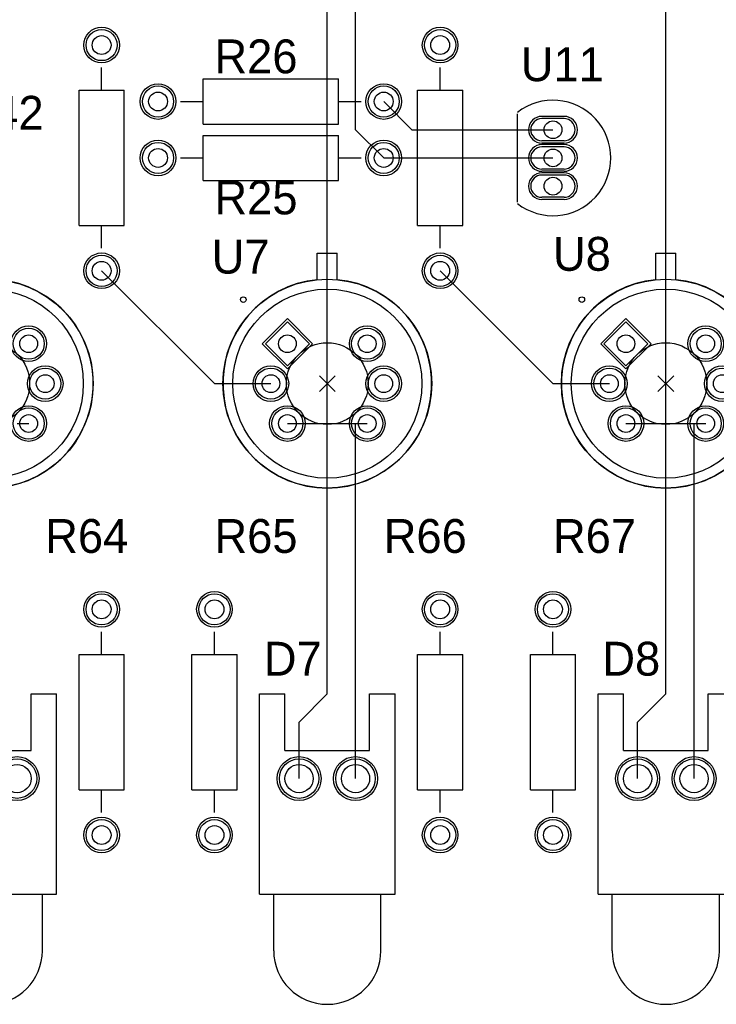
# Model space of a CAD drawing. Extents: x 0.2 to 21.7, y 0.2 to 7.8.
# Tile 14 of 23: x 6.4 to 7.6, y 2.1 to 3.8. Entities that reach past the tile are written whole.
import ezdxf

# ---------------------------------------------------------------- set-up
doc = ezdxf.new("R2010")
doc.units = 0
doc.layers.get('0').update_dxf_attribs({"linetype": 'CONTINUOUS'})
for name, color, linetype in [('BOTTOMLAYER', 5, 'CONTINUOUS'), ('BOTTOMSOLDER', 6, 'CONTINUOUS'), ('MECHANICAL13', 56, 'CONTINUOUS'), ('MECHANICAL15', 56, 'CONTINUOUS'), ('MULTILAYER', 9, 'CONTINUOUS'), ('PADHOLE', 156, 'CONTINUOUS'), ('TOPLAYER', 1, 'CONTINUOUS'), ('TOPOVERLAY', 2, 'CONTINUOUS'), ('TOPSOLDER', 216, 'CONTINUOUS')]:
    doc.layers.add(name, color=color, linetype=linetype)

# ---------------------------------------------------------------- blocks, each defined once
blk = doc.blocks.new('LED_0_21')
at = {"layer": 'BOTTOMLAYER'}
for centre in [(-0.05, 0), (0.05, 0)]:
    blk.add_circle(centre, 0.035, dxfattribs=at)
at = {"layer": 'BOTTOMSOLDER'}
for centre in [(-0.05, 0), (0.05, 0)]:
    blk.add_circle(centre, 0.039, dxfattribs=at)
at = {"layer": 'MULTILAYER'}
for centre in [(-0.05, 0), (0.05, 0)]:
    blk.add_circle(centre, 0.035, dxfattribs=at)
at = {"layer": 'PADHOLE'}
for centre in [(-0.05, 0), (0.05, 0)]:
    blk.add_circle(centre, 0.025, dxfattribs=at)
at = {"layer": 'TOPLAYER'}
for centre in [(-0.05, 0), (0.05, 0)]:
    blk.add_circle(centre, 0.035, dxfattribs=at)
at = {"layer": 'TOPOVERLAY'}
for p, q in [((-0.12, 0.15), (-0.075, 0.15)), ((-0.12, -0.205), (-0.12, 0.15)), ((-0.075, 0.05), (-0.075, 0.15)), ((0.075, 0.15), (0.12, 0.15)), ((0.075, 0.05), (0.075, 0.15)), ((0.12, -0.205), (0.12, 0.15)), ((-0.075, 0.05), (0.075, 0.05)), ((-0.12, -0.205), (0.12, -0.205)), ((-0.095, -0.305), (-0.095, -0.205)), ((0.095, -0.305), (0.095, -0.205))]:
    blk.add_line(p, q, dxfattribs=at)
blk.add_arc((0, -0.305), 0.095, 180, 360, dxfattribs=at)
at = {"layer": 'TOPSOLDER'}
for centre in [(-0.05, 0), (0.05, 0)]:
    blk.add_circle(centre, 0.039, dxfattribs=at)
blk = doc.blocks.new('LED_0_22')
at = {"layer": 'BOTTOMLAYER'}
for centre in [(-0.05, 0), (0.05, 0)]:
    blk.add_circle(centre, 0.035, dxfattribs=at)
at = {"layer": 'BOTTOMSOLDER'}
for centre in [(-0.05, 0), (0.05, 0)]:
    blk.add_circle(centre, 0.039, dxfattribs=at)
at = {"layer": 'MULTILAYER'}
for centre in [(-0.05, 0), (0.05, 0)]:
    blk.add_circle(centre, 0.035, dxfattribs=at)
at = {"layer": 'PADHOLE'}
for centre in [(-0.05, 0), (0.05, 0)]:
    blk.add_circle(centre, 0.025, dxfattribs=at)
at = {"layer": 'TOPLAYER'}
for centre in [(-0.05, 0), (0.05, 0)]:
    blk.add_circle(centre, 0.035, dxfattribs=at)
at = {"layer": 'TOPOVERLAY'}
for p, q in [((-0.12, 0.15), (-0.075, 0.15)), ((-0.12, -0.205), (-0.12, 0.15)), ((-0.075, 0.05), (-0.075, 0.15)), ((0.075, 0.15), (0.12, 0.15)), ((0.075, 0.05), (0.075, 0.15)), ((0.12, -0.205), (0.12, 0.15)), ((-0.075, 0.05), (0.075, 0.05)), ((-0.12, -0.205), (0.12, -0.205)), ((-0.095, -0.305), (-0.095, -0.205)), ((0.095, -0.305), (0.095, -0.205))]:
    blk.add_line(p, q, dxfattribs=at)
blk.add_arc((0, -0.305), 0.095, 180, 360, dxfattribs=at)
at = {"layer": 'TOPSOLDER'}
for centre in [(-0.05, 0), (0.05, 0)]:
    blk.add_circle(centre, 0.039, dxfattribs=at)
blk = doc.blocks.new('LED_0_23')
at = {"layer": 'BOTTOMLAYER'}
for centre in [(-0.05, 0), (0.05, 0)]:
    blk.add_circle(centre, 0.035, dxfattribs=at)
at = {"layer": 'BOTTOMSOLDER'}
for centre in [(-0.05, 0), (0.05, 0)]:
    blk.add_circle(centre, 0.039, dxfattribs=at)
at = {"layer": 'MULTILAYER'}
for centre in [(-0.05, 0), (0.05, 0)]:
    blk.add_circle(centre, 0.035, dxfattribs=at)
at = {"layer": 'PADHOLE'}
for centre in [(-0.05, 0), (0.05, 0)]:
    blk.add_circle(centre, 0.025, dxfattribs=at)
at = {"layer": 'TOPLAYER'}
for centre in [(-0.05, 0), (0.05, 0)]:
    blk.add_circle(centre, 0.035, dxfattribs=at)
at = {"layer": 'TOPOVERLAY'}
for p, q in [((-0.12, 0.15), (-0.075, 0.15)), ((-0.12, -0.205), (-0.12, 0.15)), ((-0.075, 0.05), (-0.075, 0.15)), ((0.075, 0.15), (0.12, 0.15)), ((0.075, 0.05), (0.075, 0.15)), ((0.12, -0.205), (0.12, 0.15)), ((-0.075, 0.05), (0.075, 0.05)), ((-0.12, -0.205), (0.12, -0.205)), ((-0.095, -0.305), (-0.095, -0.205)), ((0.095, -0.305), (0.095, -0.205))]:
    blk.add_line(p, q, dxfattribs=at)
blk.add_arc((0, -0.305), 0.095, 180, 360, dxfattribs=at)
at = {"layer": 'TOPSOLDER'}
for centre in [(-0.05, 0), (0.05, 0)]:
    blk.add_circle(centre, 0.039, dxfattribs=at)
blk = doc.blocks.new('AXIAL_0_4_89')
at = {"layer": 'BOTTOMLAYER'}
for centre in [(-0.2, 0), (0.2, 0)]:
    blk.add_circle(centre, 0.0276, dxfattribs=at)
at = {"layer": 'BOTTOMSOLDER'}
for centre in [(-0.2, 0), (0.2, 0)]:
    blk.add_circle(centre, 0.0316, dxfattribs=at)
at = {"layer": 'MULTILAYER'}
for centre in [(-0.2, 0), (0.2, 0)]:
    blk.add_circle(centre, 0.0276, dxfattribs=at)
at = {"layer": 'PADHOLE'}
for centre in [(-0.2, 0), (0.2, 0)]:
    blk.add_circle(centre, 0.0167, dxfattribs=at)
at = {"layer": 'TOPLAYER'}
for centre in [(-0.2, 0), (0.2, 0)]:
    blk.add_circle(centre, 0.0276, dxfattribs=at)
at = {"layer": 'TOPOVERLAY'}
for p, q in [((0.12, 0.04), (-0.12, 0.04)), ((-0.12, 0.04), (-0.12, -0.04)), ((0.12, 0.04), (0.12, -0.04)), ((-0.12, 0), (-0.16, 0)), ((0.16, 0), (0.12, 0)), ((0.12, -0.04), (-0.12, -0.04))]:
    blk.add_line(p, q, dxfattribs=at)
at = {"layer": 'TOPSOLDER'}
for centre in [(-0.2, 0), (0.2, 0)]:
    blk.add_circle(centre, 0.0316, dxfattribs=at)
blk = doc.blocks.new('AXIAL_0_4_90')
at = {"layer": 'BOTTOMLAYER'}
for centre in [(-0.2, 0), (0.2, 0)]:
    blk.add_circle(centre, 0.0276, dxfattribs=at)
at = {"layer": 'BOTTOMSOLDER'}
for centre in [(-0.2, 0), (0.2, 0)]:
    blk.add_circle(centre, 0.0316, dxfattribs=at)
at = {"layer": 'MULTILAYER'}
for centre in [(-0.2, 0), (0.2, 0)]:
    blk.add_circle(centre, 0.0276, dxfattribs=at)
at = {"layer": 'PADHOLE'}
for centre in [(-0.2, 0), (0.2, 0)]:
    blk.add_circle(centre, 0.0167, dxfattribs=at)
at = {"layer": 'TOPLAYER'}
for centre in [(-0.2, 0), (0.2, 0)]:
    blk.add_circle(centre, 0.0276, dxfattribs=at)
at = {"layer": 'TOPOVERLAY'}
for p, q in [((0.12, 0.04), (-0.12, 0.04)), ((-0.12, 0.04), (-0.12, -0.04)), ((0.12, 0.04), (0.12, -0.04)), ((-0.12, 0), (-0.16, 0)), ((0.16, 0), (0.12, 0)), ((0.12, -0.04), (-0.12, -0.04))]:
    blk.add_line(p, q, dxfattribs=at)
at = {"layer": 'TOPSOLDER'}
for centre in [(-0.2, 0), (0.2, 0)]:
    blk.add_circle(centre, 0.0316, dxfattribs=at)
blk = doc.blocks.new('AXIAL_0_4_106')
at = {"layer": 'BOTTOMLAYER'}
for centre in [(-0.2, 0), (0.2, 0)]:
    blk.add_circle(centre, 0.0276, dxfattribs=at)
at = {"layer": 'BOTTOMSOLDER'}
for centre in [(-0.2, 0), (0.2, 0)]:
    blk.add_circle(centre, 0.0316, dxfattribs=at)
at = {"layer": 'MULTILAYER'}
for centre in [(-0.2, 0), (0.2, 0)]:
    blk.add_circle(centre, 0.0276, dxfattribs=at)
at = {"layer": 'PADHOLE'}
for centre in [(-0.2, 0), (0.2, 0)]:
    blk.add_circle(centre, 0.0167, dxfattribs=at)
at = {"layer": 'TOPLAYER'}
for centre in [(-0.2, 0), (0.2, 0)]:
    blk.add_circle(centre, 0.0276, dxfattribs=at)
at = {"layer": 'TOPOVERLAY'}
for p, q in [((-0.12, 0.04), (0.12, 0.04)), ((-0.12, 0.04), (-0.12, -0.04)), ((0.12, 0.04), (0.12, -0.04)), ((-0.16, 0), (-0.12, 0)), ((0.12, 0), (0.16, 0)), ((-0.12, -0.04), (0.12, -0.04))]:
    blk.add_line(p, q, dxfattribs=at)
at = {"layer": 'TOPSOLDER'}
for centre in [(-0.2, 0), (0.2, 0)]:
    blk.add_circle(centre, 0.0316, dxfattribs=at)
blk = doc.blocks.new('AXIAL_0_4_107')
at = {"layer": 'BOTTOMLAYER'}
for centre in [(-0.2, 0), (0.2, 0)]:
    blk.add_circle(centre, 0.0276, dxfattribs=at)
at = {"layer": 'BOTTOMSOLDER'}
for centre in [(-0.2, 0), (0.2, 0)]:
    blk.add_circle(centre, 0.0316, dxfattribs=at)
at = {"layer": 'MULTILAYER'}
for centre in [(-0.2, 0), (0.2, 0)]:
    blk.add_circle(centre, 0.0276, dxfattribs=at)
at = {"layer": 'PADHOLE'}
for centre in [(-0.2, 0), (0.2, 0)]:
    blk.add_circle(centre, 0.0167, dxfattribs=at)
at = {"layer": 'TOPLAYER'}
for centre in [(-0.2, 0), (0.2, 0)]:
    blk.add_circle(centre, 0.0276, dxfattribs=at)
at = {"layer": 'TOPOVERLAY'}
for p, q in [((-0.12, 0.04), (0.12, 0.04)), ((-0.12, 0.04), (-0.12, -0.04)), ((0.12, 0.04), (0.12, -0.04)), ((-0.16, 0), (-0.12, 0)), ((0.12, 0), (0.16, 0)), ((-0.12, -0.04), (0.12, -0.04))]:
    blk.add_line(p, q, dxfattribs=at)
at = {"layer": 'TOPSOLDER'}
for centre in [(-0.2, 0), (0.2, 0)]:
    blk.add_circle(centre, 0.0316, dxfattribs=at)
blk = doc.blocks.new('AXIAL_0_4_128')
at = {"layer": 'BOTTOMLAYER'}
for centre in [(-0.2, 0), (0.2, 0)]:
    blk.add_circle(centre, 0.0276, dxfattribs=at)
at = {"layer": 'BOTTOMSOLDER'}
for centre in [(-0.2, 0), (0.2, 0)]:
    blk.add_circle(centre, 0.0316, dxfattribs=at)
at = {"layer": 'MULTILAYER'}
for centre in [(-0.2, 0), (0.2, 0)]:
    blk.add_circle(centre, 0.0276, dxfattribs=at)
at = {"layer": 'PADHOLE'}
for centre in [(-0.2, 0), (0.2, 0)]:
    blk.add_circle(centre, 0.0167, dxfattribs=at)
at = {"layer": 'TOPLAYER'}
for centre in [(-0.2, 0), (0.2, 0)]:
    blk.add_circle(centre, 0.0276, dxfattribs=at)
at = {"layer": 'TOPOVERLAY'}
for p, q in [((-0.12, 0.04), (0.12, 0.04)), ((-0.12, 0.04), (-0.12, -0.04)), ((0.12, 0.04), (0.12, -0.04)), ((-0.16, 0), (-0.12, 0)), ((0.12, 0), (0.16, 0)), ((-0.12, -0.04), (0.12, -0.04))]:
    blk.add_line(p, q, dxfattribs=at)
at = {"layer": 'TOPSOLDER'}
for centre in [(-0.2, 0), (0.2, 0)]:
    blk.add_circle(centre, 0.0316, dxfattribs=at)
blk = doc.blocks.new('AXIAL_0_4_129')
at = {"layer": 'BOTTOMLAYER'}
for centre in [(-0.2, 0), (0.2, 0)]:
    blk.add_circle(centre, 0.0276, dxfattribs=at)
at = {"layer": 'BOTTOMSOLDER'}
for centre in [(-0.2, 0), (0.2, 0)]:
    blk.add_circle(centre, 0.0316, dxfattribs=at)
at = {"layer": 'MULTILAYER'}
for centre in [(-0.2, 0), (0.2, 0)]:
    blk.add_circle(centre, 0.0276, dxfattribs=at)
at = {"layer": 'PADHOLE'}
for centre in [(-0.2, 0), (0.2, 0)]:
    blk.add_circle(centre, 0.0167, dxfattribs=at)
at = {"layer": 'TOPLAYER'}
for centre in [(-0.2, 0), (0.2, 0)]:
    blk.add_circle(centre, 0.0276, dxfattribs=at)
at = {"layer": 'TOPOVERLAY'}
for p, q in [((-0.12, 0.04), (0.12, 0.04)), ((-0.12, 0.04), (-0.12, -0.04)), ((0.12, 0.04), (0.12, -0.04)), ((-0.16, 0), (-0.12, 0)), ((0.12, 0), (0.16, 0)), ((-0.12, -0.04), (0.12, -0.04))]:
    blk.add_line(p, q, dxfattribs=at)
at = {"layer": 'TOPSOLDER'}
for centre in [(-0.2, 0), (0.2, 0)]:
    blk.add_circle(centre, 0.0316, dxfattribs=at)
blk = doc.blocks.new('AXIAL_0_4_130')
at = {"layer": 'BOTTOMLAYER'}
for centre in [(-0.2, 0), (0.2, 0)]:
    blk.add_circle(centre, 0.0276, dxfattribs=at)
at = {"layer": 'BOTTOMSOLDER'}
for centre in [(-0.2, 0), (0.2, 0)]:
    blk.add_circle(centre, 0.0316, dxfattribs=at)
at = {"layer": 'MULTILAYER'}
for centre in [(-0.2, 0), (0.2, 0)]:
    blk.add_circle(centre, 0.0276, dxfattribs=at)
at = {"layer": 'PADHOLE'}
for centre in [(-0.2, 0), (0.2, 0)]:
    blk.add_circle(centre, 0.0167, dxfattribs=at)
at = {"layer": 'TOPLAYER'}
for centre in [(-0.2, 0), (0.2, 0)]:
    blk.add_circle(centre, 0.0276, dxfattribs=at)
at = {"layer": 'TOPOVERLAY'}
for p, q in [((-0.12, 0.04), (0.12, 0.04)), ((-0.12, 0.04), (-0.12, -0.04)), ((0.12, 0.04), (0.12, -0.04)), ((-0.16, 0), (-0.12, 0)), ((0.12, 0), (0.16, 0)), ((-0.12, -0.04), (0.12, -0.04))]:
    blk.add_line(p, q, dxfattribs=at)
at = {"layer": 'TOPSOLDER'}
for centre in [(-0.2, 0), (0.2, 0)]:
    blk.add_circle(centre, 0.0316, dxfattribs=at)
blk = doc.blocks.new('AXIAL_0_4_131')
at = {"layer": 'BOTTOMLAYER'}
for centre in [(-0.2, 0), (0.2, 0)]:
    blk.add_circle(centre, 0.0276, dxfattribs=at)
at = {"layer": 'BOTTOMSOLDER'}
for centre in [(-0.2, 0), (0.2, 0)]:
    blk.add_circle(centre, 0.0316, dxfattribs=at)
at = {"layer": 'MULTILAYER'}
for centre in [(-0.2, 0), (0.2, 0)]:
    blk.add_circle(centre, 0.0276, dxfattribs=at)
at = {"layer": 'PADHOLE'}
for centre in [(-0.2, 0), (0.2, 0)]:
    blk.add_circle(centre, 0.0167, dxfattribs=at)
at = {"layer": 'TOPLAYER'}
for centre in [(-0.2, 0), (0.2, 0)]:
    blk.add_circle(centre, 0.0276, dxfattribs=at)
at = {"layer": 'TOPOVERLAY'}
for p, q in [((-0.12, 0.04), (0.12, 0.04)), ((-0.12, 0.04), (-0.12, -0.04)), ((0.12, 0.04), (0.12, -0.04)), ((-0.16, 0), (-0.12, 0)), ((0.12, 0), (0.16, 0)), ((-0.12, -0.04), (0.12, -0.04))]:
    blk.add_line(p, q, dxfattribs=at)
at = {"layer": 'TOPSOLDER'}
for centre in [(-0.2, 0), (0.2, 0)]:
    blk.add_circle(centre, 0.0316, dxfattribs=at)
blk = doc.blocks.new('H06C_170')
at = {"layer": 'BOTTOMLAYER'}
for p, q in [((-0.127559, 0.027559), (-0.127559, -0.027559)), ((-0.072441, 0.027559), (-0.127559, 0.027559)), ((-0.072441, -0.027559), (-0.072441, 0.027559)), ((-0.127559, -0.027559), (-0.072441, -0.027559))]:
    blk.add_line(p, q, dxfattribs=at)
for centre in [(0, 0.1), (0.070711, 0.070711), (0.1, 0), (-0.070711, -0.070711), (0, -0.1)]:
    blk.add_circle(centre, 0.027559, dxfattribs=at)
at = {"layer": 'BOTTOMSOLDER'}
for p, q in [((-0.131559, 0.031559), (-0.131559, -0.031559)), ((-0.068441, 0.031559), (-0.131559, 0.031559)), ((-0.068441, -0.031559), (-0.068441, 0.031559)), ((-0.131559, -0.031559), (-0.068441, -0.031559))]:
    blk.add_line(p, q, dxfattribs=at)
for centre in [(0, 0.1), (0.070711, 0.070711), (0.1, 0), (-0.070711, -0.070711), (0, -0.1)]:
    blk.add_circle(centre, 0.031559, dxfattribs=at)
at = {"layer": 'MECHANICAL13'}
for radius in [0.185039, 0.16752, 0.072441]:
    blk.add_circle((0, 0), radius, dxfattribs=at)
at = {"layer": 'MECHANICAL15'}
for p, q in [((0, -0.019685), (0, 0.019685)), ((-0.019685, 0), (0.019685, 0))]:
    blk.add_line(p, q, dxfattribs=at)
at = {"layer": 'MULTILAYER'}
for p, q in [((-0.127559, 0.027559), (-0.127559, -0.027559)), ((-0.072441, 0.027559), (-0.127559, 0.027559)), ((-0.072441, -0.027559), (-0.072441, 0.027559)), ((-0.127559, -0.027559), (-0.072441, -0.027559))]:
    blk.add_line(p, q, dxfattribs=at)
for centre in [(0, 0.1), (0.070711, 0.070711), (0.1, 0), (-0.070711, -0.070711), (0, -0.1)]:
    blk.add_circle(centre, 0.027559, dxfattribs=at)
at = {"layer": 'PADHOLE'}
for centre in [(0, 0.1), (0.070711, 0.070711), (-0.1, 0), (0.1, 0), (-0.070711, -0.070711), (0, -0.1)]:
    blk.add_circle(centre, 0.015748, dxfattribs=at)
at = {"layer": 'TOPLAYER'}
for p, q in [((-0.127559, 0.027559), (-0.127559, -0.027559)), ((-0.072441, 0.027559), (-0.127559, 0.027559)), ((-0.072441, -0.027559), (-0.072441, 0.027559)), ((-0.127559, -0.027559), (-0.072441, -0.027559))]:
    blk.add_line(p, q, dxfattribs=at)
for centre in [(0, 0.1), (0.070711, 0.070711), (0.1, 0), (-0.070711, -0.070711), (0, -0.1)]:
    blk.add_circle(centre, 0.027559, dxfattribs=at)
at = {"layer": 'TOPOVERLAY'}
for p, q in [((-0.176176, 0.151121), (-0.151121, 0.176176)), ((-0.117714, 0.142769), (-0.151121, 0.176176)), ((-0.142769, 0.117714), (-0.176176, 0.151121))]:
    blk.add_line(p, q, dxfattribs=at)
blk.add_circle((-0.21063, 0), 0.004921, dxfattribs=at)
blk.add_arc((0, 0), 0.185039, -219.506, -230.494, dxfattribs=at)
at = {"layer": 'TOPSOLDER'}
for p, q in [((-0.131559, 0.031559), (-0.131559, -0.031559)), ((-0.068441, 0.031559), (-0.131559, 0.031559)), ((-0.068441, -0.031559), (-0.068441, 0.031559)), ((-0.131559, -0.031559), (-0.068441, -0.031559))]:
    blk.add_line(p, q, dxfattribs=at)
for centre in [(0, 0.1), (0.070711, 0.070711), (0.1, 0), (-0.070711, -0.070711), (0, -0.1)]:
    blk.add_circle(centre, 0.031559, dxfattribs=at)
blk = doc.blocks.new('H06C_171')
at = {"layer": 'BOTTOMLAYER'}
for p, q in [((-0.127559, 0.027559), (-0.127559, -0.027559)), ((-0.072441, 0.027559), (-0.127559, 0.027559)), ((-0.072441, -0.027559), (-0.072441, 0.027559)), ((-0.127559, -0.027559), (-0.072441, -0.027559))]:
    blk.add_line(p, q, dxfattribs=at)
for centre in [(0, 0.1), (0.070711, 0.070711), (0.1, 0), (-0.070711, -0.070711), (0, -0.1)]:
    blk.add_circle(centre, 0.027559, dxfattribs=at)
at = {"layer": 'BOTTOMSOLDER'}
for p, q in [((-0.131559, 0.031559), (-0.131559, -0.031559)), ((-0.068441, 0.031559), (-0.131559, 0.031559)), ((-0.068441, -0.031559), (-0.068441, 0.031559)), ((-0.131559, -0.031559), (-0.068441, -0.031559))]:
    blk.add_line(p, q, dxfattribs=at)
for centre in [(0, 0.1), (0.070711, 0.070711), (0.1, 0), (-0.070711, -0.070711), (0, -0.1)]:
    blk.add_circle(centre, 0.031559, dxfattribs=at)
at = {"layer": 'MECHANICAL13'}
for radius in [0.185039, 0.16752, 0.072441]:
    blk.add_circle((0, 0), radius, dxfattribs=at)
at = {"layer": 'MECHANICAL15'}
for p, q in [((0, -0.019685), (0, 0.019685)), ((-0.019685, 0), (0.019685, 0))]:
    blk.add_line(p, q, dxfattribs=at)
at = {"layer": 'MULTILAYER'}
for p, q in [((-0.127559, 0.027559), (-0.127559, -0.027559)), ((-0.072441, 0.027559), (-0.127559, 0.027559)), ((-0.072441, -0.027559), (-0.072441, 0.027559)), ((-0.127559, -0.027559), (-0.072441, -0.027559))]:
    blk.add_line(p, q, dxfattribs=at)
for centre in [(0, 0.1), (0.070711, 0.070711), (0.1, 0), (-0.070711, -0.070711), (0, -0.1)]:
    blk.add_circle(centre, 0.027559, dxfattribs=at)
at = {"layer": 'PADHOLE'}
for centre in [(0, 0.1), (0.070711, 0.070711), (-0.1, 0), (0.1, 0), (-0.070711, -0.070711), (0, -0.1)]:
    blk.add_circle(centre, 0.015748, dxfattribs=at)
at = {"layer": 'TOPLAYER'}
for p, q in [((-0.127559, 0.027559), (-0.127559, -0.027559)), ((-0.072441, 0.027559), (-0.127559, 0.027559)), ((-0.072441, -0.027559), (-0.072441, 0.027559)), ((-0.127559, -0.027559), (-0.072441, -0.027559))]:
    blk.add_line(p, q, dxfattribs=at)
for centre in [(0, 0.1), (0.070711, 0.070711), (0.1, 0), (-0.070711, -0.070711), (0, -0.1)]:
    blk.add_circle(centre, 0.027559, dxfattribs=at)
at = {"layer": 'TOPOVERLAY'}
for p, q in [((-0.176176, 0.151121), (-0.151121, 0.176176)), ((-0.117714, 0.142769), (-0.151121, 0.176176)), ((-0.142769, 0.117714), (-0.176176, 0.151121))]:
    blk.add_line(p, q, dxfattribs=at)
blk.add_circle((-0.21063, 0), 0.004921, dxfattribs=at)
blk.add_arc((0, 0), 0.185039, -219.506, -230.494, dxfattribs=at)
at = {"layer": 'TOPSOLDER'}
for p, q in [((-0.131559, 0.031559), (-0.131559, -0.031559)), ((-0.068441, 0.031559), (-0.131559, 0.031559)), ((-0.068441, -0.031559), (-0.068441, 0.031559)), ((-0.131559, -0.031559), (-0.068441, -0.031559))]:
    blk.add_line(p, q, dxfattribs=at)
for centre in [(0, 0.1), (0.070711, 0.070711), (0.1, 0), (-0.070711, -0.070711), (0, -0.1)]:
    blk.add_circle(centre, 0.031559, dxfattribs=at)
blk = doc.blocks.new('H06C_172')
at = {"layer": 'BOTTOMLAYER'}
for p, q in [((-0.127559, 0.027559), (-0.127559, -0.027559)), ((-0.072441, 0.027559), (-0.127559, 0.027559)), ((-0.072441, -0.027559), (-0.072441, 0.027559)), ((-0.127559, -0.027559), (-0.072441, -0.027559))]:
    blk.add_line(p, q, dxfattribs=at)
for centre in [(0, 0.1), (0.070711, 0.070711), (0.1, 0), (-0.070711, -0.070711), (0, -0.1)]:
    blk.add_circle(centre, 0.027559, dxfattribs=at)
at = {"layer": 'BOTTOMSOLDER'}
for p, q in [((-0.131559, 0.031559), (-0.131559, -0.031559)), ((-0.068441, 0.031559), (-0.131559, 0.031559)), ((-0.068441, -0.031559), (-0.068441, 0.031559)), ((-0.131559, -0.031559), (-0.068441, -0.031559))]:
    blk.add_line(p, q, dxfattribs=at)
for centre in [(0, 0.1), (0.070711, 0.070711), (0.1, 0), (-0.070711, -0.070711), (0, -0.1)]:
    blk.add_circle(centre, 0.031559, dxfattribs=at)
at = {"layer": 'MECHANICAL13'}
for radius in [0.185039, 0.16752, 0.072441]:
    blk.add_circle((0, 0), radius, dxfattribs=at)
at = {"layer": 'MECHANICAL15'}
for p, q in [((0, -0.019685), (0, 0.019685)), ((-0.019685, 0), (0.019685, 0))]:
    blk.add_line(p, q, dxfattribs=at)
at = {"layer": 'MULTILAYER'}
for p, q in [((-0.127559, 0.027559), (-0.127559, -0.027559)), ((-0.072441, 0.027559), (-0.127559, 0.027559)), ((-0.072441, -0.027559), (-0.072441, 0.027559)), ((-0.127559, -0.027559), (-0.072441, -0.027559))]:
    blk.add_line(p, q, dxfattribs=at)
for centre in [(0, 0.1), (0.070711, 0.070711), (0.1, 0), (-0.070711, -0.070711), (0, -0.1)]:
    blk.add_circle(centre, 0.027559, dxfattribs=at)
at = {"layer": 'PADHOLE'}
for centre in [(0, 0.1), (0.070711, 0.070711), (-0.1, 0), (0.1, 0), (-0.070711, -0.070711), (0, -0.1)]:
    blk.add_circle(centre, 0.015748, dxfattribs=at)
at = {"layer": 'TOPLAYER'}
for p, q in [((-0.127559, 0.027559), (-0.127559, -0.027559)), ((-0.072441, 0.027559), (-0.127559, 0.027559)), ((-0.072441, -0.027559), (-0.072441, 0.027559)), ((-0.127559, -0.027559), (-0.072441, -0.027559))]:
    blk.add_line(p, q, dxfattribs=at)
for centre in [(0, 0.1), (0.070711, 0.070711), (0.1, 0), (-0.070711, -0.070711), (0, -0.1)]:
    blk.add_circle(centre, 0.027559, dxfattribs=at)
at = {"layer": 'TOPOVERLAY'}
for p, q in [((-0.176176, 0.151121), (-0.151121, 0.176176)), ((-0.117714, 0.142769), (-0.151121, 0.176176)), ((-0.142769, 0.117714), (-0.176176, 0.151121))]:
    blk.add_line(p, q, dxfattribs=at)
blk.add_circle((-0.21063, 0), 0.004921, dxfattribs=at)
blk.add_arc((0, 0), 0.185039, -219.506, -230.494, dxfattribs=at)
at = {"layer": 'TOPSOLDER'}
for p, q in [((-0.131559, 0.031559), (-0.131559, -0.031559)), ((-0.068441, 0.031559), (-0.131559, 0.031559)), ((-0.068441, -0.031559), (-0.068441, 0.031559)), ((-0.131559, -0.031559), (-0.068441, -0.031559))]:
    blk.add_line(p, q, dxfattribs=at)
for centre in [(0, 0.1), (0.070711, 0.070711), (0.1, 0), (-0.070711, -0.070711), (0, -0.1)]:
    blk.add_circle(centre, 0.031559, dxfattribs=at)
blk = doc.blocks.new('LP03_175')
at = {"layer": 'BOTTOMLAYER'}
for p, q in [((-0.019685, 0.069685), (0.019685, 0.069685)), ((-0.019685, 0.030315), (0.019685, 0.030315)), ((-0.019685, 0.019685), (0.019685, 0.019685)), ((-0.019685, -0.019685), (0.019685, -0.019685)), ((-0.019685, -0.030315), (0.019685, -0.030315)), ((-0.019685, -0.069685), (0.019685, -0.069685))]:
    blk.add_line(p, q, dxfattribs=at)
for centre, start, end in [((-0.019685, 0.05), -270, -90), ((0.019685, 0.05), -90, -270), ((-0.019685, 0), -270, -90), ((0.019685, 0), -90, -270), ((-0.019685, -0.05), -270, -90), ((0.019685, -0.05), -90, -270)]:
    blk.add_arc(centre, 0.019685, start, end, dxfattribs=at)
at = {"layer": 'BOTTOMSOLDER'}
for p, q in [((-0.019685, 0.073685), (0.019685, 0.073685)), ((-0.019685, 0.026315), (0.019685, 0.026315)), ((-0.019685, 0.023685), (0.019685, 0.023685)), ((-0.019685, -0.023685), (0.019685, -0.023685)), ((-0.019685, -0.026315), (0.019685, -0.026315)), ((-0.019685, -0.073685), (0.019685, -0.073685))]:
    blk.add_line(p, q, dxfattribs=at)
for centre, start, end in [((-0.019685, 0.05), -270, -90), ((0.019685, 0.05), -90, -270), ((-0.019685, 0), -270, -90), ((0.019685, 0), -90, -270), ((-0.019685, -0.05), -270, -90), ((0.019685, -0.05), -90, -270)]:
    blk.add_arc(centre, 0.023685, start, end, dxfattribs=at)
at = {"layer": 'MULTILAYER'}
for p, q in [((-0.019685, 0.069685), (0.019685, 0.069685)), ((-0.019685, 0.030315), (0.019685, 0.030315)), ((-0.019685, 0.019685), (0.019685, 0.019685)), ((-0.019685, -0.019685), (0.019685, -0.019685)), ((-0.019685, -0.030315), (0.019685, -0.030315)), ((-0.019685, -0.069685), (0.019685, -0.069685))]:
    blk.add_line(p, q, dxfattribs=at)
for centre, start, end in [((-0.019685, 0.05), -270, -90), ((0.019685, 0.05), -90, -270), ((-0.019685, 0), -270, -90), ((0.019685, 0), -90, -270), ((-0.019685, -0.05), -270, -90), ((0.019685, -0.05), -90, -270)]:
    blk.add_arc(centre, 0.019685, start, end, dxfattribs=at)
at = {"layer": 'PADHOLE'}
for centre in [(0, 0.05), (0, 0), (0, -0.05)]:
    blk.add_circle(centre, 0.015748, dxfattribs=at)
at = {"layer": 'TOPLAYER'}
for p, q in [((-0.019685, 0.069685), (0.019685, 0.069685)), ((-0.019685, 0.030315), (0.019685, 0.030315)), ((-0.019685, 0.019685), (0.019685, 0.019685)), ((-0.019685, -0.019685), (0.019685, -0.019685)), ((-0.019685, -0.030315), (0.019685, -0.030315)), ((-0.019685, -0.069685), (0.019685, -0.069685))]:
    blk.add_line(p, q, dxfattribs=at)
for centre, start, end in [((-0.019685, 0.05), -270, -90), ((0.019685, 0.05), -90, -270), ((-0.019685, 0), -270, -90), ((0.019685, 0), -90, -270), ((-0.019685, -0.05), -270, -90), ((0.019685, -0.05), -90, -270)]:
    blk.add_arc(centre, 0.019685, start, end, dxfattribs=at)
at = {"layer": 'TOPOVERLAY'}
blk.add_line((0.062992, 0.078346), (0.062992, -0.078346), dxfattribs=at)
blk.add_arc((0, 0), 0.102362, 52, -52, dxfattribs=at)
at = {"layer": 'TOPSOLDER'}
for p, q in [((-0.019685, 0.073685), (0.019685, 0.073685)), ((-0.019685, 0.026315), (0.019685, 0.026315)), ((-0.019685, 0.023685), (0.019685, 0.023685)), ((-0.019685, -0.023685), (0.019685, -0.023685)), ((-0.019685, -0.026315), (0.019685, -0.026315)), ((-0.019685, -0.073685), (0.019685, -0.073685))]:
    blk.add_line(p, q, dxfattribs=at)
for centre, start, end in [((-0.019685, 0.05), -270, -90), ((0.019685, 0.05), -90, -270), ((-0.019685, 0), -270, -90), ((0.019685, 0), -90, -270), ((-0.019685, -0.05), -270, -90), ((0.019685, -0.05), -90, -270)]:
    blk.add_arc(centre, 0.023685, start, end, dxfattribs=at)

msp = doc.modelspace()

# ---------------------------------------------------------------- linework, layer by layer
at = {"layer": 'BOTTOMLAYER'}
for p, q in [((6.5, 3.4), (6.7, 3.2)), ((7.1, 3.4), (7.3, 3.2)), ((6.7, 3.2), (6.8, 3.2)), ((7.3, 3.2), (7.4, 3.2)), ((6.35, 3.1293), (6.3707, 3.1293)), ((6.8293, 3.1293), (6.95, 3.1293)), ((6.95, 2.5), (6.95, 3.1293)), ((6.95, 3.1293), (6.9707, 3.1293)), ((7.4293, 3.1293), (7.55, 3.1293)), ((7.55, 2.5), (7.55, 3.1293)), ((7.55, 3.1293), (7.5707, 3.1293))]:
    msp.add_line(p, q, dxfattribs=at)
at = {"layer": 'TOPLAYER'}
for p, q in [((6.9, 2.65), (6.9, 4.05)), ((7.5, 2.65), (7.5, 4.05)), ((6.95, 3.65), (6.95, 4)), ((7, 3.7), (7.05, 3.65)), ((6.95, 3.65), (7, 3.6)), ((7.05, 3.65), (7.3, 3.65)), ((7, 3.6), (7.3, 3.6)), ((6.85, 2.6), (6.9, 2.65)), ((7.45, 2.6), (7.5, 2.65)), ((6.85, 2.5), (6.85, 2.6)), ((7.45, 2.5), (7.45, 2.6))]:
    msp.add_line(p, q, dxfattribs=at)

# ---------------------------------------------------------------- block references
for name, p, rotation in [('AXIAL_0_4_106', (6.5, 3.6), 90), ('AXIAL_0_4_107', (7.1, 3.6), 90), ('AXIAL_0_4_90', (6.8, 3.7), 180), ('LP03_175', (7.3, 3.6), 180), ('AXIAL_0_4_89', (6.8, 3.6), 180), ('H06C_170', (6.3, 3.2), 315), ('H06C_171', (6.9, 3.2), 315), ('H06C_172', (7.5, 3.2), 315), ('AXIAL_0_4_128', (6.5, 2.6), 90), ('AXIAL_0_4_129', (6.7, 2.6), 90), ('AXIAL_0_4_130', (7.1, 2.6), 90), ('AXIAL_0_4_131', (7.3, 2.6), 90)]:
    msp.add_blockref(name, p, dxfattribs=dict(rotation=rotation))
for name, p in [('LED_0_21', (6.3, 2.5)), ('LED_0_22', (6.9, 2.5)), ('LED_0_23', (7.5, 2.5))]:
    msp.add_blockref(name, p)

# ---------------------------------------------------------------- texts
at = {"layer": 'TOPOVERLAY'}
for s, p in [('R26', (6.7, 3.75)), ('U11', (7.243, 3.736)), ('R42', (6.25, 3.65)), ('R25', (6.7, 3.5)), ('U8', (7.3, 3.4)), ('U7', (6.695, 3.395)), ('R64', (6.4, 2.9)), ('R65', (6.7, 2.9)), ('R66', (7, 2.9)), ('R67', (7.3, 2.9)), ('D7', (6.7875, 2.6825)), ('D8', (7.3875, 2.6825))]:
    msp.add_text(s, height=0.06, dxfattribs=at).set_placement(p)

doc.saveas('drawing.dxf')
